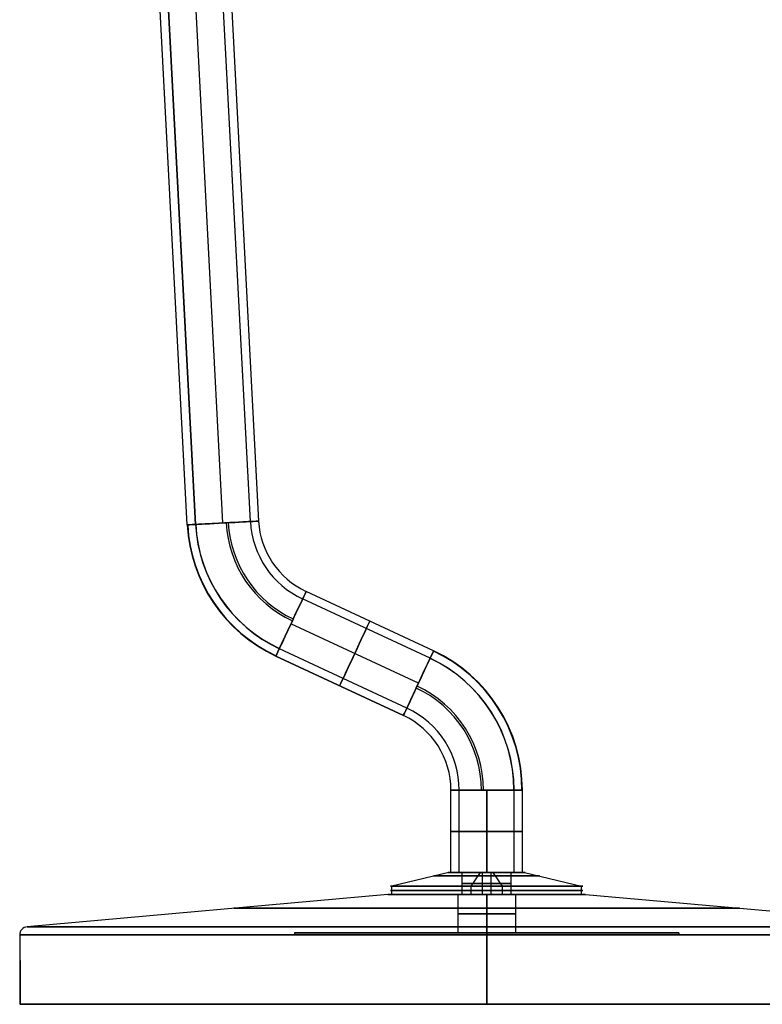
# Model space of a CAD drawing. Extents: x -209 to 208, y 0 to 359.
# Tile 1 of 6: x -85 to 50, y 0 to 179. Entities that reach past the tile are written whole.
import ezdxf

# ---------------------------------------------------------------- set-up
doc = ezdxf.new("R2010")
doc.units = 0
doc.header["$MEASUREMENT"] = 0
doc.layers.add('DEFAULT', color=178, linetype='CONTINUOUS')

msp = doc.modelspace()

# ---------------------------------------------------------------- linework, layer by layer
at = {"layer": 'DEFAULT'}
for p, q in [((-48, 87.67, -6.5), (-57.44, 267.72, -6.5)), ((-48, 87.67, 6.5), (-57.44, 267.72, 6.5)), ((-43.01, 87.93), (-52.44, 267.98)), ((-50.95, 268.06, 0), (-41.51, 88.01)), ((-48, 87.67, 5), (-57.13, 261.93, 5)), ((-48, 87.67, -5), (-57.13, 261.93, -5)), ((-54.49, 87.33), (-63.56, 260.29)), ((-54.49, 87.33), (-63.56, 260.29)), ((-62.03, 259.84), (-52.99, 87.4)), ((-52.99, 87.4), (-62.03, 259.84)), ((-10.3, 63.02), (-33.5, 73.84, 0)), ((-10.3, 63.02), (-33.5, 73.84)), ((-9.67, 64.38), (-32.87, 75.2, 0)), ((-9.67, 64.38), (-32.87, 75.2)), ((-12.41, 58.49, 5), (-35.62, 69.3, 5)), ((-12.41, 58.49, -6.5), (-35.62, 69.3, -6.5)), ((-12.41, 58.49, 6.5), (-35.62, 69.3, 6.5)), ((-12.41, 58.49, -5), (-35.62, 69.3, -5)), ((-14.53, 53.95), (-37.73, 64.77, 0)), ((-14.53, 53.95), (-37.73, 64.77)), ((-38.36, 63.41, 0), (-15.16, 52.59, 0)), ((-15.16, 52.59), (-38.36, 63.41)), ((-6.5, 24), (-6.5, 39)), ((-5, 24), (-5, 39)), ((0, 39, 5), (0, 24, 5)), ((0, 24, -5), (0, 39, -5)), ((0, 24, 6.5), (0, 39, 6.5)), ((0, 39, -6.5), (0, 24, -6.5)), ((5, 24), (5, 39)), ((6.5, 24), (6.5, 39)), ((-6.9, 24, -1.16), (-17.26, 21.5, -2.9)), ((-6.9, 24, -1.16), (-4.44, 24, -0.74)), ((-5, 24), (-6.5, 24)), ((-4.44, 20, -0.74), (-4.44, 24, -0.74)), ((-1.16, 24, 6.9), (-2.9, 21.5, 17.26)), ((-0.74, 24, 4.44), (-1.16, 24, 6.9)), ((-0.74, 20, 4.44), (-0.74, 24, 4.44)), ((0, 24, 6.5), (0, 24, 5)), ((0, 24, -5), (0, 24, -6.5)), ((0.74, 24, -4.44), (0.74, 20, -4.44)), ((1.16, 24, -6.9), (0.74, 24, -4.44)), ((2.9, 21.5, -17.26), (1.16, 24, -6.9)), ((4.44, 24, 0.74), (6.9, 24, 1.16)), ((4.44, 20, 0.74), (4.44, 24, 0.74)), ((6.5, 24), (5, 24)), ((6.9, 24, 1.16), (17.26, 21.5, 2.9)), ((-18, 20), (-83.63, 14.12)), ((-18, 20), (-5.25, 20)), ((-17.26, 20, -2.9), (-17.26, 21.5, -2.9)), ((-17.26, 20, -2.9), (-4.44, 20, -0.74)), ((-5.25, 20), (-5.25, 13)), ((-2.9, 21.5, 17.26), (-2.9, 20, 17.26)), ((-2.9, 20, 17.26), (-0.74, 20, 4.44)), ((0, 13, 5.25), (0, 20, 5.25)), ((0, 20, -5.25), (0, 13, -5.25)), ((0, 20, 18), (0, 14.12, 83.63)), ((0, 14.12, -83.63), (0, 20, -18)), ((0, 20, -18), (0, 20, -5.25)), ((0, 20, 5.25), (0, 20, 18)), ((0.74, 20, -4.44), (2.9, 20, -17.26)), ((2.9, 20, -17.26), (2.9, 21.5, -17.26)), ((4.44, 20, 0.74), (17.26, 20, 2.9)), ((5.25, 20), (18, 20)), ((5.25, 20), (5.25, 13)), ((17.26, 20, 2.9), (17.26, 21.5, 2.9)), ((18, 20), (83.63, 14.12)), ((-85, 12.63), (-85, 8)), ((-35, 13), (-35, 12.63)), ((-35, 13), (-5.25, 13)), ((35, 12.63), (-35, 12.63)), ((0, 13, -35), (0, 12.63, -35)), ((0, 12.63, 35), (0, 13, 35)), ((0, 13, -35), (0, 13, -5.25)), ((0, 13, 5.25), (0, 13, 35)), ((0, 0, -85), (0, 12.63, -85)), ((0, 12.63, 85), (0, 0, 85)), ((0, 12.63, -85), (0, 0, -85)), ((0, 12.63, 85), (0, 0, 85)), ((0, 12.63, 35), (0, 12.63, -35)), ((5.25, 13), (35, 13)), ((35, 13), (35, 12.63)), ((-84.91, 8, -4), (-85, 8)), ((-85, 8), (-84.91, 8, 4)), ((-85, 8), (-85, 0)), ((-84.91, 0, -4), (-84.91, 8, -4)), ((-84.91, 8, 4), (-84.91, 0, 4)), ((-84.91, 0, 4), (-85, 0)), ((85, 0), (-85, 0)), ((0, 0, 85), (0, 0, -85))]:
    msp.add_line(p, q, dxfattribs=at)
at = {"layer": 'DEFAULT', "extrusion": (-0.052336, 0.99863, 5.53953e-16)}
msp.add_arc((43.35, 0, 90.06), 6.5, 180, 351.4041, dxfattribs=at)
at = {"layer": 'DEFAULT', "extrusion": (-0.052336, 0.99863, 2.64252e-16)}
msp.add_arc((43.35, 0, 90.06), 6.5, 8.5959, 180, dxfattribs=at)
at = {"layer": 'DEFAULT', "extrusion": (-0.052336, 0.99863, 5.46811e-16)}
msp.add_arc((43.35, 0, 90.06), 5, 6.6325, 180, dxfattribs=at)
at = {"layer": 'DEFAULT', "extrusion": (-0.052336, 0.99863, -2.99374e-16)}
msp.add_arc((43.35, 0, 90.06), 5, 180, 353.3675, dxfattribs=at)
at = {"layer": 'DEFAULT', "extrusion": (3.00509e-09, 1.57487e-10, 1)}
msp.add_arc((-26.53, 88.79, 0), 16.5, 183, 245, dxfattribs=at)
at = {"layer": 'DEFAULT', "extrusion": (-1.23934e-09, 1.8374e-09, 1)}
msp.add_arc((-26.53, 88.79, 0), 15, 183, 245, dxfattribs=at)
at = {"layer": 'DEFAULT', "extrusion": (-0.052336, 0.99863, -1.68059e-14)}
msp.add_arc((43.35, 0, 90.06), 6.5, 351.4041, 0, dxfattribs=at)
at = {"layer": 'DEFAULT', "extrusion": (-1.62784e-09, -8.53094e-11, 1)}
msp.add_arc((-26.53, 88.79, 0), 28, 183, 245, dxfattribs=at)
at = {"layer": 'DEFAULT', "extrusion": (-0.052336, 0.99863, 1.22506e-15)}
msp.add_arc((43.35, 0, 90.06), 6.5, 360, 8.5959, dxfattribs=at)
at = {"layer": 'DEFAULT'}
for centre, radius, start, end in [((-26.53, 88.79, -0.97), 27.93, 183, 245), ((-26.53, 88.79, 0.97), 27.93, 183, 245), ((-26.53, 88.79, 0), 26.5, 183, 245), ((-26.53, 88.79, 0.58), 26.47, 183, 245), ((-26.53, 88.79, -0.58), 26.47, 183, 245), ((-26.53, 88.79, 4.97), 20.92, 183, 245), ((-26.53, 88.79, -4.97), 20.92, 183, 245), ((-26.53, 88.79, -6.43), 20.53, 183, 245), ((-26.53, 88.79, 6.43), 20.53, 183, 245), ((-21.5, 39, -0.58), 26.47, 0, 65), ((-21.5, 39, 0.58), 26.47, 360, 65), ((-21.5, 39), 26.5, 360, 65), ((-21.5, 39, 0.97), 27.93, 0, 65), ((-21.5, 39, -0.97), 27.93, 0, 65), ((-21.5, 39), 28, 360, 65), ((-21.5, 39, 6.43), 20.53, 0, 65), ((-21.5, 39, -6.43), 20.53, 0, 65), ((-21.5, 39, -4.97), 20.92, 0, 65), ((-21.5, 39, 4.97), 20.92, 0, 65), ((-21.5, 39), 16.5, 0, 65), ((-83.5, 12.63), 1.5, 95.1173, 180)]:
    msp.add_arc(centre, radius, start, end, dxfattribs=at)
at = {"layer": 'DEFAULT', "extrusion": (-0.052336, 0.99863, 1.17226e-13)}
msp.add_arc((43.35, 0, 90.06), 5, 0, 6.6325, dxfattribs=at)
at = {"layer": 'DEFAULT', "extrusion": (-0.052336, 0.99863, -7.93859e-17)}
msp.add_arc((43.35, 0, 90.06), 5, 353.3675, 360, dxfattribs=at)
at = {"layer": 'DEFAULT', "extrusion": (0.906308, -0.422618, -2.39025e-16)}
msp.add_arc((47.76, 0, -61.57), 6.5, 188.5959, 0, dxfattribs=at)
at = {"layer": 'DEFAULT', "extrusion": (0.906308, -0.422618, 2.57652e-17)}
msp.add_arc((47.76, 0, -61.57), 6.5, 0, 171.4041, dxfattribs=at)
at = {"layer": 'DEFAULT', "extrusion": (0.906308, -0.422618, 3.17476e-16)}
msp.add_arc((47.76, 0, -61.57), 5, 360, 173.3675, dxfattribs=at)
at = {"layer": 'DEFAULT', "extrusion": (0.906308, -0.422618, 6.38047e-17)}
msp.add_arc((47.76, 0, -61.57), 5, 186.6325, 360, dxfattribs=at)
at = {"layer": 'DEFAULT', "extrusion": (0.906308, -0.422618, -4.69201e-17)}
for radius in [6.5, 5]:
    msp.add_arc((47.76, 0, -48.77), radius, 180, 0, dxfattribs=at)
at = {"layer": 'DEFAULT', "extrusion": (0.906308, -0.422618, -3.59963e-15)}
msp.add_arc((47.76, 0, -48.77), 6.5, 0, 180, dxfattribs=at)
at = {"layer": 'DEFAULT', "extrusion": (0.906308, -0.422618, 3.50579e-15)}
msp.add_arc((47.76, 0, -48.77), 5, 360, 180, dxfattribs=at)
at = {"layer": 'DEFAULT', "extrusion": (0.906308, -0.422618, -3.16878e-15)}
msp.add_arc((47.76, 0, -61.57), 5, 173.3675, 180, dxfattribs=at)
at = {"layer": 'DEFAULT', "extrusion": (0.906308, -0.422618, 8.46286e-15)}
msp.add_arc((47.76, 0, -61.57), 5, 180, 186.6325, dxfattribs=at)
at = {"layer": 'DEFAULT', "extrusion": (0.906308, -0.422618, 1.33999e-14)}
msp.add_arc((47.76, 0, -61.57), 6.5, 180, 188.5959, dxfattribs=at)
at = {"layer": 'DEFAULT', "extrusion": (0.906308, -0.422618, -2.90368e-14)}
msp.add_arc((47.76, 0, -61.57), 6.5, 171.4041, 180, dxfattribs=at)
at = {"layer": 'DEFAULT', "extrusion": (0.906308, -0.422618, -2.57652e-17)}
msp.add_arc((47.76, 0, -35.97), 6.5, 8.5959, 180, dxfattribs=at)
at = {"layer": 'DEFAULT', "extrusion": (0.906308, -0.422618, 1.21564e-16)}
msp.add_arc((47.76, 0, -35.97), 6.5, 180, 351.4041, dxfattribs=at)
at = {"layer": 'DEFAULT', "extrusion": (0.906308, -0.422618, -1.80451e-16)}
msp.add_arc((47.76, 0, -35.97), 5, 180, 353.3675, dxfattribs=at)
at = {"layer": 'DEFAULT', "extrusion": (0.906308, -0.422618, 7.79765e-17)}
msp.add_arc((47.76, 0, -35.97), 5, 6.6325, 180, dxfattribs=at)
at = {"layer": 'DEFAULT', "extrusion": (0.906308, -0.422618, -1.55131e-14)}
msp.add_arc((47.76, 0, -35.97), 5, 353.3675, 0, dxfattribs=at)
at = {"layer": 'DEFAULT', "extrusion": (0.906308, -0.422618, 2.25552e-14)}
msp.add_arc((47.76, 0, -35.97), 5, 0, 6.6325, dxfattribs=at)
at = {"layer": 'DEFAULT', "extrusion": (0.906308, -0.422618, 1.79979e-14)}
msp.add_arc((47.76, 0, -35.97), 6.5, 0, 8.5959, dxfattribs=at)
at = {"layer": 'DEFAULT', "extrusion": (0.906308, -0.422618, -1.72251e-14)}
msp.add_arc((47.76, 0, -35.97), 6.5, 351.4041, 360, dxfattribs=at)
at = {"layer": 'DEFAULT', "extrusion": (-1.39794e-09, 4.19533e-16, 1)}
msp.add_arc((-21.5, 39, 0), 15, 360, 65, dxfattribs=at)
at = {"layer": 'DEFAULT', "extrusion": (2.18629e-15, 1, -1.09314e-15)}
msp.add_arc((0, 0, 39), 6.5, 0, 90, dxfattribs=at)
at = {"layer": 'DEFAULT', "extrusion": (7.28179e-31, 1, -1.09314e-15)}
msp.add_arc((0, 0, 39), 6.5, 270, 0, dxfattribs=at)
at = {"layer": 'DEFAULT', "extrusion": (2.84217e-15, 1, 1.42109e-15)}
msp.add_arc((0, 0, 39), 5, 270, 0, dxfattribs=at)
at = {"layer": 'DEFAULT', "extrusion": (-1.42109e-15, 1, 2.84217e-15)}
msp.add_arc((0, 0, 39), 5, 360, 90, dxfattribs=at)
at = {"layer": 'DEFAULT', "extrusion": (-2.86157e-15, 1, 2.84278e-19)}
msp.add_arc((0, 0, 39), 5, 186.6325, 270, dxfattribs=at)
at = {"layer": 'DEFAULT', "extrusion": (-2.36907e-15, 1, -1.83619e-16)}
msp.add_arc((0, 0, 39), 6.5, 90, 171.4041, dxfattribs=at)
at = {"layer": 'DEFAULT', "extrusion": (-2.21061e-15, 1, -5.94577e-19)}
msp.add_arc((0, 0, 39), 6.5, 188.5959, 270, dxfattribs=at)
at = {"layer": 'DEFAULT', "extrusion": (-2.40858e-21, 1, 1.60665e-15)}
msp.add_arc((0, 0, 39), 5, 90, 173.3675, dxfattribs=at)
at = {"layer": 'DEFAULT', "extrusion": (2.28416e-13, 1, -9.31759e-16)}
msp.add_arc((0, 0, 39), 5, 180, 186.6325, dxfattribs=at)
at = {"layer": 'DEFAULT', "extrusion": (2.13453e-13, 1, 6.47262e-17)}
msp.add_arc((0, 0, 39), 5, 173.3675, 180, dxfattribs=at)
at = {"layer": 'DEFAULT', "extrusion": (9.48349e-14, 1, -1.86442e-16)}
msp.add_arc((0, 0, 39), 6.5, 171.4041, 180, dxfattribs=at)
at = {"layer": 'DEFAULT', "extrusion": (8.78047e-14, 1, 7.14794e-16)}
msp.add_arc((0, 0, 39), 6.5, 180, 188.5959, dxfattribs=at)
at = {"layer": 'DEFAULT', "extrusion": (1.11022e-16, 1, 1.66533e-16)}
for radius, start, end in [(6.5, 270, 90), (5, 270, 90), (5, 90, 270), (6.5, 90, 270)]:
    msp.add_arc((0, 0, 31.5), radius, start, end, dxfattribs=at)
at = {"layer": 'DEFAULT', "extrusion": (2.3057e-17, 1, -2.2128e-16)}
for centre, radius, start, end in [((0, 0, 23.37), 9.63, 260.475, 80.475), ((0, 0, 24), 4.5, 260.475, 80.475), ((0, 0, 23.37), 9.63, 80.475, 260.475), ((0, 0, 24), 4.5, 80.475, 260.475), ((0, 0, 22), 4.5, 260.475, 80.475), ((0, 0, 22), 4.5, 80.475, 260.475), ((0, 0, 21.5), 17.5, 260.475, 80.475), ((0, 0, 20.75), 17.5, 260.475, 80.475), ((0, 0, 20), 17.5, 260.475, 80.475), ((0, 0, 21.5), 17.5, 80.475, 260.475), ((0, 0, 20.75), 17.5, 80.475, 260.475), ((0, 0, 20), 17.5, 80.475, 260.475)]:
    msp.add_arc(centre, radius, start, end, dxfattribs=at)
at = {"layer": 'DEFAULT', "extrusion": (2.06076e-18, 1, -9.61465e-17)}
msp.add_arc((0, 0, 24), 7, 260.475, 80.475, dxfattribs=at)
at = {"layer": 'DEFAULT', "extrusion": (1.23833e-16, 1, 2.43939e-33)}
for start, end in [(270, 90), (90, 270)]:
    msp.add_arc((0, 0, 24), 6.5, start, end, dxfattribs=at)
at = {"layer": 'DEFAULT', "extrusion": (1.44329e-16, 1, 2.61204e-33)}
msp.add_arc((0, 0, 24), 5, 270, 90, dxfattribs=at)
at = {"layer": 'DEFAULT', "extrusion": (4.40533e-17, 1, -3.46413e-16)}
msp.add_arc((0, 0, 24), 7, 80.475, 260.475, dxfattribs=at)
at = {"layer": 'DEFAULT', "extrusion": (9.99201e-17, 1, 1.80834e-33)}
msp.add_arc((0, 0, 24), 5, 90, 270, dxfattribs=at)
at = {"layer": 'DEFAULT', "extrusion": (0, 1, 9.86865e-17)}
msp.add_arc((0, 0, 20), 18, 270, 90, dxfattribs=at)
at = {"layer": 'DEFAULT', "extrusion": (0, 1, 0)}
for centre, radius, start, end in [((0, 0, 20), 5.25, 270, 90), ((0, 0, 20), 5.25, 90, 270), ((0, 0, 17.49), 46.01, 270, 90), ((0, 0, 16.5), 5.25, 270, 90), ((0, 0, 17.49), 46.01, 90, 270), ((0, 0, 16.5), 5.25, 90, 270), ((0, 0, 14.12), 83.63, 270, 90), ((0, 0, 14.12), 83.63, 90, 270)]:
    msp.add_arc(centre, radius, start, end, dxfattribs=at)
at = {"layer": 'DEFAULT', "extrusion": (1.69742e-17, 1, -2.22301e-16)}
msp.add_arc((0, 0, 20), 4.5, 260.475, 80.475, dxfattribs=at)
at = {"layer": 'DEFAULT', "extrusion": (2.91399e-17, 1, -2.20259e-16)}
msp.add_arc((0, 0, 20), 4.5, 80.475, 260.475, dxfattribs=at)
at = {"layer": 'DEFAULT', "extrusion": (0, 1, -9.86865e-17)}
msp.add_arc((0, 0, 20), 18, 90, 270, dxfattribs=at)
at = {"layer": 'DEFAULT', "extrusion": (-6.84198e-13, 1, 5.50054e-17)}
msp.add_arc((0, 0, 12.63), 85, 270, 0, dxfattribs=at)
at = {"layer": 'DEFAULT', "extrusion": (-6.84227e-13, 1, 1.6346e-17)}
msp.add_arc((0, 0, 12.63), 85, 0, 90, dxfattribs=at)
at = {"layer": 'DEFAULT', "extrusion": (-1.55386e-33, 1, -2.53765e-17)}
msp.add_arc((0, 0, 13), 35, 270, 90, dxfattribs=at)
at = {"layer": 'DEFAULT', "extrusion": (1.37478e-28, 1, -2.53765e-17)}
msp.add_arc((0, 0, 12.63), 35, 270, 90, dxfattribs=at)
at = {"layer": 'DEFAULT', "extrusion": (6.76707e-16, 1, -1.38121e-32)}
msp.add_arc((0, 0, 13), 5.25, 270, 90, dxfattribs=at)
at = {"layer": 'DEFAULT', "extrusion": (1, 8.23641e-15, 7.37589e-16)}
msp.add_arc((12.63, 83.5), 1.5, 5.1173, 90, dxfattribs=at)
at = {"layer": 'DEFAULT', "extrusion": (1, -4.44196e-15, 3.97788e-16)}
msp.add_arc((12.63, -83.5), 1.5, 270, 354.8827, dxfattribs=at)
at = {"layer": 'DEFAULT', "extrusion": (-6.76707e-16, 1, 1.38121e-32)}
msp.add_arc((0, 0, 13), 5.25, 90, 270, dxfattribs=at)
at = {"layer": 'DEFAULT', "extrusion": (1.55386e-33, 1, 2.53765e-17)}
msp.add_arc((0, 0, 13), 35, 90, 270, dxfattribs=at)
at = {"layer": 'DEFAULT', "extrusion": (1.91948e-33, 1, 3.13475e-17)}
msp.add_arc((0, 0, 12.63), 85, 90, 270, dxfattribs=at)
at = {"layer": 'DEFAULT', "extrusion": (1.37539e-28, 1, 4.57565e-45)}
msp.add_arc((0, 0, 12.63), 35, 90, 270, dxfattribs=at)
at = {"layer": 'DEFAULT', "extrusion": (-6.17585e-10, 1, 6.05627e-17)}
msp.add_arc((0, 0, 0), 85, 357.3027, 360, dxfattribs=at)
at = {"layer": 'DEFAULT', "extrusion": (-6.84217e-13, 1, -7.1721e-13)}
msp.add_arc((0, 0), 85, 270, 357.3027, dxfattribs=at)
at = {"layer": 'DEFAULT', "extrusion": (-6.8425e-13, 1, 7.17245e-13)}
msp.add_arc((0, 0), 85, 2.6973, 90, dxfattribs=at)
at = {"layer": 'DEFAULT', "extrusion": (-6.8419e-13, 1, 9.80876e-29)}
msp.add_arc((0, 0), 85, 90, 270, dxfattribs=at)

doc.saveas('drawing.dxf')
